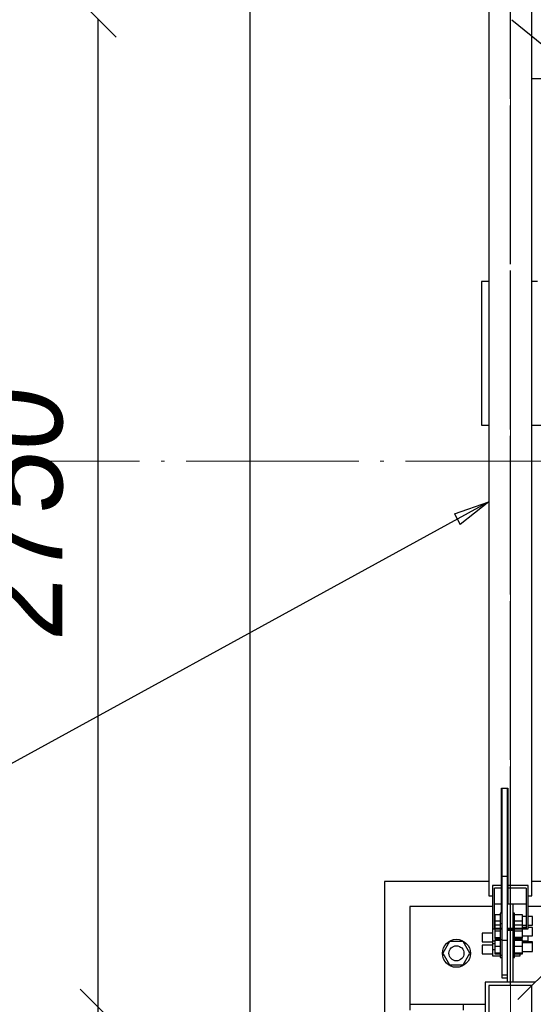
# Paper-space layout 'A0 Advance Steel' of a CAD drawing. Header units: millimetres. Extents: x 228 to 822, y 214 to 634.
# Tile 6 of 76: x 284 to 299, y 399 to 426. Entities that reach past the tile are written whole.
import ezdxf

# ---------------------------------------------------------------- set-up
doc = ezdxf.new("R2010")
doc.units = ezdxf.units.MM
doc.linetypes.add('ACAD_ISO04W100', pattern=[30, 24, -3, 0, -3])
doc.layers.get('0').update_dxf_attribs({"linetype": 'CONTINUOUS'})
for name, color, linetype in [('AS_Belki', 145, 'CONTINUOUS'), ('AS_Blachy', 30, 'CONTINUOUS'), ('AS_DIM_ON', 7, 'CONTINUOUS'), ('AS_Kotwy', 9, 'CONTINUOUS'), ('AS_Sruby', 9, 'CONTINUOUS'), ('AS_Stopy fundamentowe', 252, 'CONTINUOUS')]:
    doc.layers.add(name, color=color, linetype=linetype)
doc.styles.add('ARIAL_1', font='arial.ttf', dxfattribs={"width": 0.9, "oblique": 5})

# ---------------------------------------------------------------- blocks, each defined once
blk = doc.blocks.new('324ewdsczxzxcz')
at = {"linetype": 'ACAD_ISO04W100', "lineweight": 5, "ltscale": 0.2}
for p, q in [((303.229, 244.968, -5394.472), (303.229, 340.131, -5394.472)), ((378.311, 281.218, -8093.957), (283.147, 281.218, -8093.957))]:
    blk.add_line(p, q, dxfattribs=at)

psp = doc.layouts.new('A0 Advance Steel')

# ---------------------------------------------------------------- linework, layer by layer
at = {"color": 0, "linetype": 'ByBlock', "lineweight": -2}
for p, q in [((296.379, 412.39), (297.336, 412.725)), ((297.336, 412.725), (296.539, 412.098)), ((296.379, 412.39), (296.539, 412.098))]:
    psp.add_line(p, q, dxfattribs=at)
at = {"color": 7}
psp.add_lwpolyline([(297.336, 412.725), (280.754, 403.635), (263.865, 403.635)], dxfattribs=at)
at = {"layer": 'AS_Belki', "linetype": 'Continuous', "ltscale": 0.15}
for p, q in [((297.336, 450.559), (297.336, 401.759)), ((298.536, 401.759), (298.536, 450.559)), ((297.686, 404.759), (297.696, 404.759)), ((297.686, 402.044), (297.686, 404.759)), ((297.856, 404.759), (297.866, 404.759)), ((297.866, 404.759), (297.866, 402.044)), ((297.686, 402.044), (297.436, 402.044)), ((297.436, 402.044), (297.436, 400.843)), ((297.686, 401.968), (297.686, 402.044)), ((298.436, 402.044), (297.866, 402.044)), ((297.866, 402.044), (297.866, 401.968)), ((298.436, 400.843), (298.436, 402.044)), ((297.336, 401.759), (297.436, 401.759)), ((297.686, 401.968), (297.496, 401.968)), ((297.496, 400.849), (297.496, 401.968)), ((297.686, 401.538), (297.686, 401.968)), ((297.686, 401.961), (297.696, 401.961)), ((297.856, 401.961), (297.866, 401.961)), ((298.376, 401.968), (297.866, 401.968)), ((297.866, 401.968), (297.866, 401.538)), ((298.376, 401.968), (298.376, 400.849)), ((298.436, 401.759), (298.536, 401.759)), ((297.496, 401.538), (297.686, 401.538)), ((297.686, 401.279), (297.686, 401.538)), ((297.866, 401.538), (298.376, 401.538)), ((297.436, 400.843), (297.686, 400.843)), ((297.436, 400.843), (297.436, 400.505)), ((297.686, 400.849), (297.496, 400.849)), ((297.686, 400.843), (297.686, 400.849)), ((298.376, 400.849), (297.866, 400.849)), ((297.866, 400.849), (297.866, 400.843)), ((297.866, 400.843), (298.436, 400.843)), ((297.436, 400.505), (297.506, 400.505)), ((298.271, 400.505), (298.436, 400.505)), ((298.436, 400.505), (298.436, 400.641)), ((298.636, 399.359), (297.236, 399.359)), ((297.236, 399.359), (297.236, 397.959)), ((298.536, 399.259), (297.336, 399.259)), ((297.336, 399.259), (297.336, 398.059)), ((298.536, 398.059), (298.536, 399.259))]:
    psp.add_line(p, q, dxfattribs=at)
at = {"layer": 'AS_Belki', "color": 10, "linetype": 'ACAD_ISO04W100', "ltscale": 0.15}
for points in [[(297.936, 399.259), (297.936, 401.759), (297.936, 450.559), (297.936, 453.059)], [(312.903, 414.048), (310.959, 415.621), (299.918, 424.555), (297.975, 426.128)], [(297.936, 399.728), (297.936, 400.942), (297.936, 424.508), (297.936, 425.722)], [(298.148, 398.871), (299.916, 400.639), (311.156, 411.879), (312.924, 413.647)], [(297.936, 399.648), (297.936, 401.192), (297.936, 401.408), (297.936, 402.953)]]:
    psp.add_lwpolyline(points, dxfattribs=at)
at = {"layer": 'AS_Blachy', "linetype": 'Continuous', "ltscale": 0.15}
for p, q in [((298.536, 424.509), (299.386, 424.509)), ((297.696, 404.759), (297.856, 404.759)), ((297.696, 404.759), (297.696, 402.298)), ((297.856, 402.298), (297.856, 404.759)), ((297.856, 402.298), (297.696, 402.298)), ((297.696, 402.298), (297.696, 400.518)), ((297.856, 400.518), (297.856, 402.298)), ((297.866, 401.659), (297.856, 401.659)), ((298.016, 401.059), (298.016, 401.538)), ((297.436, 401.459), (295.136, 401.459)), ((295.136, 401.459), (295.136, 398.739)), ((297.696, 401.459), (297.686, 401.459)), ((300.383, 401.459), (298.436, 401.459)), ((298.016, 400.849), (298.016, 401.059)), ((297.856, 400.806), (298.016, 400.806)), ((298.016, 400.806), (298.016, 400.843)), ((298.016, 399.359), (298.016, 400.806)), ((297.856, 400.518), (297.696, 400.518)), ((297.696, 400.518), (297.696, 399.561)), ((297.856, 400.44), (297.856, 400.518)), ((297.856, 399.359), (297.856, 400.44)), ((297.696, 399.561), (297.696, 399.48)), ((297.696, 399.561), (297.856, 399.561)), ((297.696, 399.48), (297.856, 399.48)), ((295.136, 398.739), (296.636, 398.739)), ((295.136, 398.739), (295.136, 398.579)), ((296.636, 398.739), (297.236, 398.739)), ((296.636, 398.579), (296.636, 398.739))]:
    psp.add_line(p, q, dxfattribs=at)
at = {"layer": 'AS_DIM_ON', "color": 8, "linetype": 'ByBlock', "lineweight": -2}
for p, q in [((286.972, 425.659), (285.972, 426.659)), ((285.972, 426.659), (286.972, 425.659)), ((285.972, 399.159), (286.972, 398.159))]:
    psp.add_line(p, q, dxfattribs=at)
at = {"layer": 'AS_DIM_ON', "color": 8}
psp.add_line((286.472, 397.659), (286.472, 426.159), dxfattribs=at)
at = {"layer": 'AS_Kotwy', "linetype": 'Continuous', "ltscale": 0.15}
for p, q in [((296.248, 400.484), (296.061, 400.159)), ((296.624, 400.484), (296.248, 400.484)), ((296.812, 400.159), (296.624, 400.484)), ((296.061, 400.159), (296.248, 399.834)), ((296.624, 399.834), (296.812, 400.159)), ((296.248, 399.834), (296.624, 399.834))]:
    psp.add_line(p, q, dxfattribs=at)
for radius in [0.39, 0.21]:
    psp.add_circle((296.436, 400.159), radius, dxfattribs=at)
at = {"layer": 'AS_Sruby', "linetype": 'Continuous', "ltscale": 0.15}
for p, q in [((297.656, 401.232), (297.506, 401.232)), ((297.506, 401.232), (297.506, 401.059)), ((297.696, 401.279), (297.656, 401.279)), ((297.656, 401.279), (297.656, 401.275)), ((297.656, 401.275), (297.656, 401.262)), ((297.656, 401.262), (297.656, 401.242)), ((297.656, 401.242), (297.656, 401.215)), ((297.656, 401.215), (297.656, 401.181)), ((298.056, 401.279), (298.016, 401.279)), ((298.056, 401.275), (298.056, 401.279)), ((298.056, 401.262), (298.056, 401.275)), ((298.056, 401.242), (298.056, 401.262)), ((298.056, 401.215), (298.056, 401.242)), ((298.271, 401.23), (298.056, 401.23)), ((298.056, 401.181), (298.056, 401.215)), ((298.271, 401.059), (298.271, 401.23)), ((297.506, 401.059), (297.656, 401.059)), ((297.506, 401.059), (297.506, 400.945)), ((297.656, 400.945), (297.506, 400.945)), ((297.506, 400.945), (297.506, 400.849)), ((297.656, 401.181), (297.656, 401.143)), ((297.656, 401.143), (297.656, 401.102)), ((297.656, 401.102), (297.656, 401.059)), ((297.656, 401.059), (297.656, 401.016)), ((297.656, 401.016), (297.656, 400.979)), ((297.696, 400.979), (297.656, 400.979)), ((297.656, 400.979), (297.656, 400.978)), ((297.656, 400.978), (297.656, 400.969)), ((297.656, 400.969), (297.656, 400.952)), ((297.656, 400.952), (297.656, 400.927)), ((297.656, 400.927), (297.656, 400.896)), ((298.056, 400.979), (298.016, 400.979)), ((298.056, 401.143), (298.056, 401.181)), ((298.056, 401.102), (298.056, 401.143)), ((298.056, 401.059), (298.056, 401.102)), ((298.056, 401.059), (298.271, 401.059)), ((298.056, 401.016), (298.056, 401.059)), ((298.056, 400.979), (298.056, 401.016)), ((298.056, 400.978), (298.056, 400.979)), ((298.056, 400.969), (298.056, 400.978)), ((298.056, 400.952), (298.056, 400.969)), ((298.056, 400.927), (298.056, 400.952)), ((298.271, 400.943), (298.056, 400.943)), ((298.056, 400.896), (298.056, 400.927)), ((298.376, 401.179), (298.271, 401.179)), ((298.271, 400.943), (298.271, 401.059)), ((298.271, 400.849), (298.271, 400.943)), ((298.271, 400.939), (298.376, 400.939)), ((298.556, 401.179), (298.436, 401.179)), ((298.436, 400.939), (298.556, 400.939)), ((298.556, 401.17), (298.556, 401.179)), ((298.556, 401.144), (298.556, 401.17)), ((298.556, 401.105), (298.556, 401.144)), ((298.556, 401.059), (298.556, 401.105)), ((298.556, 401.013), (298.556, 401.059)), ((298.556, 400.974), (298.556, 401.013)), ((298.556, 400.948), (298.556, 400.974)), ((298.556, 400.939), (298.556, 400.948)), ((297.436, 400.721), (297.156, 400.721)), ((297.156, 400.721), (297.156, 400.717)), ((297.156, 400.717), (297.156, 400.696)), ((297.156, 400.696), (297.156, 400.66)), ((297.156, 400.66), (297.156, 400.615)), ((297.506, 400.843), (297.506, 400.788)), ((297.506, 400.788), (297.656, 400.788)), ((297.506, 400.788), (297.506, 400.603)), ((297.656, 400.896), (297.656, 400.859)), ((297.656, 400.859), (297.656, 400.849)), ((297.656, 400.843), (297.656, 400.819)), ((297.656, 400.819), (297.656, 400.777)), ((297.656, 400.777), (297.656, 400.734)), ((297.656, 400.734), (297.656, 400.691)), ((297.656, 400.691), (297.656, 400.652)), ((297.656, 400.652), (297.656, 400.617)), ((298.056, 400.859), (298.056, 400.896)), ((298.056, 400.849), (298.056, 400.859)), ((298.056, 400.819), (298.056, 400.843)), ((298.056, 400.777), (298.056, 400.819)), ((298.056, 400.788), (298.271, 400.788)), ((298.056, 400.734), (298.056, 400.777)), ((298.056, 400.691), (298.056, 400.734)), ((298.056, 400.652), (298.056, 400.691)), ((298.056, 400.617), (298.056, 400.652)), ((298.376, 400.879), (298.271, 400.879)), ((298.271, 400.788), (298.271, 400.843)), ((298.271, 400.604), (298.271, 400.788)), ((298.556, 400.879), (298.436, 400.879)), ((298.556, 400.864), (298.556, 400.879)), ((298.556, 400.834), (298.556, 400.864)), ((298.556, 400.792), (298.556, 400.834)), ((298.556, 400.745), (298.556, 400.792)), ((298.556, 400.701), (298.556, 400.745)), ((298.556, 400.665), (298.556, 400.701)), ((298.556, 400.644), (298.556, 400.665)), ((297.156, 400.615), (297.156, 400.569)), ((297.156, 400.569), (297.156, 400.527)), ((297.156, 400.527), (297.156, 400.497)), ((297.156, 400.497), (297.156, 400.482)), ((297.156, 400.482), (297.441, 400.482)), ((297.441, 400.381), (297.156, 400.381)), ((297.156, 400.381), (297.156, 400.377)), ((297.156, 400.377), (297.156, 400.356)), ((297.441, 400.505), (297.441, 400.429)), ((297.441, 400.429), (297.506, 400.429)), ((297.441, 400.429), (297.441, 400.258)), ((297.506, 400.603), (297.656, 400.603)), ((297.506, 400.603), (297.506, 400.574)), ((297.506, 400.574), (297.656, 400.574)), ((297.656, 400.532), (297.506, 400.532)), ((297.506, 400.532), (297.506, 400.513)), ((297.656, 400.513), (297.506, 400.513)), ((297.506, 400.513), (297.506, 400.356)), ((297.656, 400.617), (297.656, 400.587)), ((297.656, 400.587), (297.656, 400.564)), ((297.656, 400.564), (297.656, 400.548)), ((297.656, 400.548), (297.656, 400.54)), ((297.656, 400.54), (297.696, 400.54)), ((297.656, 400.54), (297.656, 400.536)), ((297.656, 400.536), (297.656, 400.519)), ((297.656, 400.519), (297.656, 400.494)), ((297.656, 400.494), (297.656, 400.463)), ((297.656, 400.463), (297.656, 400.427)), ((297.656, 400.427), (297.656, 400.387)), ((297.656, 400.387), (297.656, 400.344)), ((298.016, 400.54), (298.056, 400.54)), ((298.056, 400.587), (298.056, 400.617)), ((298.056, 400.604), (298.271, 400.604)), ((298.056, 400.564), (298.056, 400.587)), ((298.056, 400.576), (298.271, 400.576)), ((298.056, 400.548), (298.056, 400.564)), ((298.056, 400.54), (298.056, 400.548)), ((298.056, 400.536), (298.056, 400.54)), ((298.056, 400.519), (298.056, 400.536)), ((298.271, 400.53), (298.056, 400.53)), ((298.056, 400.494), (298.056, 400.519)), ((298.271, 400.511), (298.056, 400.511)), ((298.056, 400.463), (298.056, 400.494)), ((298.056, 400.427), (298.056, 400.463)), ((298.056, 400.387), (298.056, 400.427)), ((298.056, 400.344), (298.056, 400.387)), ((298.271, 400.641), (298.556, 400.641)), ((298.271, 400.576), (298.271, 400.604)), ((298.271, 400.511), (298.271, 400.53)), ((298.271, 400.355), (298.271, 400.511)), ((298.556, 400.479), (298.271, 400.479)), ((298.556, 400.446), (298.271, 400.446)), ((298.556, 400.641), (298.556, 400.644)), ((298.556, 400.47), (298.556, 400.479)), ((298.556, 400.447), (298.556, 400.47)), ((298.556, 400.432), (298.556, 400.446)), ((298.556, 400.401), (298.556, 400.432)), ((298.556, 400.36), (298.556, 400.401)), ((297.156, 400.356), (297.156, 400.32)), ((297.156, 400.32), (297.156, 400.275)), ((297.156, 400.275), (297.156, 400.229)), ((297.156, 400.229), (297.156, 400.187)), ((297.156, 400.187), (297.156, 400.157)), ((297.156, 400.157), (297.156, 400.143)), ((297.156, 400.143), (297.441, 400.143)), ((297.506, 400.258), (297.441, 400.258)), ((297.441, 400.258), (297.441, 400.089)), ((297.506, 400.356), (297.656, 400.356)), ((297.506, 400.356), (297.506, 400.17)), ((297.506, 400.17), (297.656, 400.17)), ((297.506, 400.17), (297.506, 400.142)), ((297.506, 400.142), (297.656, 400.142)), ((297.656, 400.344), (297.656, 400.301)), ((297.656, 400.301), (297.656, 400.259)), ((297.656, 400.259), (297.656, 400.219)), ((297.656, 400.219), (297.656, 400.184)), ((297.656, 400.184), (297.656, 400.154)), ((297.656, 400.154), (297.656, 400.131)), ((297.656, 400.131), (297.656, 400.115)), ((297.656, 400.115), (297.656, 400.108)), ((297.656, 400.108), (297.696, 400.108)), ((297.656, 400.107), (297.656, 400.094)), ((298.016, 400.108), (298.056, 400.108)), ((298.056, 400.355), (298.271, 400.355)), ((298.056, 400.301), (298.056, 400.344)), ((298.056, 400.259), (298.056, 400.301)), ((298.056, 400.219), (298.056, 400.259)), ((298.056, 400.184), (298.056, 400.219)), ((298.056, 400.154), (298.056, 400.184)), ((298.056, 400.172), (298.271, 400.172)), ((298.056, 400.131), (298.056, 400.154)), ((298.056, 400.144), (298.271, 400.144)), ((298.056, 400.115), (298.056, 400.131)), ((298.056, 400.108), (298.056, 400.115)), ((298.056, 400.094), (298.056, 400.107)), ((298.206, 400.087), (298.206, 400.144)), ((298.271, 400.172), (298.271, 400.355)), ((298.271, 400.208), (298.556, 400.208)), ((298.271, 400.144), (298.271, 400.172)), ((298.556, 400.313), (298.556, 400.36)), ((298.556, 400.268), (298.556, 400.313)), ((298.556, 400.233), (298.556, 400.268)), ((298.556, 400.212), (298.556, 400.233)), ((298.556, 400.208), (298.556, 400.212)), ((297.441, 400.089), (297.656, 400.089)), ((297.656, 400.094), (297.656, 400.069)), ((297.656, 400.069), (297.656, 400.052)), ((297.656, 400.052), (297.656, 400.043)), ((297.656, 400.043), (297.656, 400.042)), ((297.656, 400.042), (297.696, 400.042)), ((298.016, 400.042), (298.056, 400.042)), ((298.056, 400.069), (298.056, 400.094)), ((298.056, 400.087), (298.206, 400.087)), ((298.056, 400.052), (298.056, 400.069)), ((298.056, 400.043), (298.056, 400.052)), ((298.056, 400.042), (298.056, 400.043))]:
    psp.add_line(p, q, dxfattribs=at)
at = {"layer": 'AS_Stopy fundamentowe', "color": 253, "ltscale": 0.15}
for p, q in [((290.686, 460.909), (290.686, 391.409)), ((297.336, 418.859), (297.136, 418.859)), ((297.136, 418.859), (297.136, 414.859)), ((298.694, 418.859), (298.536, 418.859)), ((297.136, 414.859), (297.336, 414.859)), ((298.536, 414.859), (310.136, 414.859)), ((297.336, 402.159), (294.436, 402.159)), ((294.436, 402.159), (294.436, 395.159)), ((301.083, 402.159), (298.536, 402.159))]:
    psp.add_line(p, q, dxfattribs=at)

# ---------------------------------------------------------------- block references
psp.add_blockref('324ewdsczxzxcz', (-5.293, 132.641, 7622.134))

# ---------------------------------------------------------------- texts
at = {"layer": 'AS_DIM_ON', "color": 9, "style": 'ARIAL_1', "oblique": 5, "width": 0.9}
psp.add_text('2750', height=2.5, rotation=90, dxfattribs=at).set_placement((285.472, 408.83))

doc.saveas('drawing.dxf')
